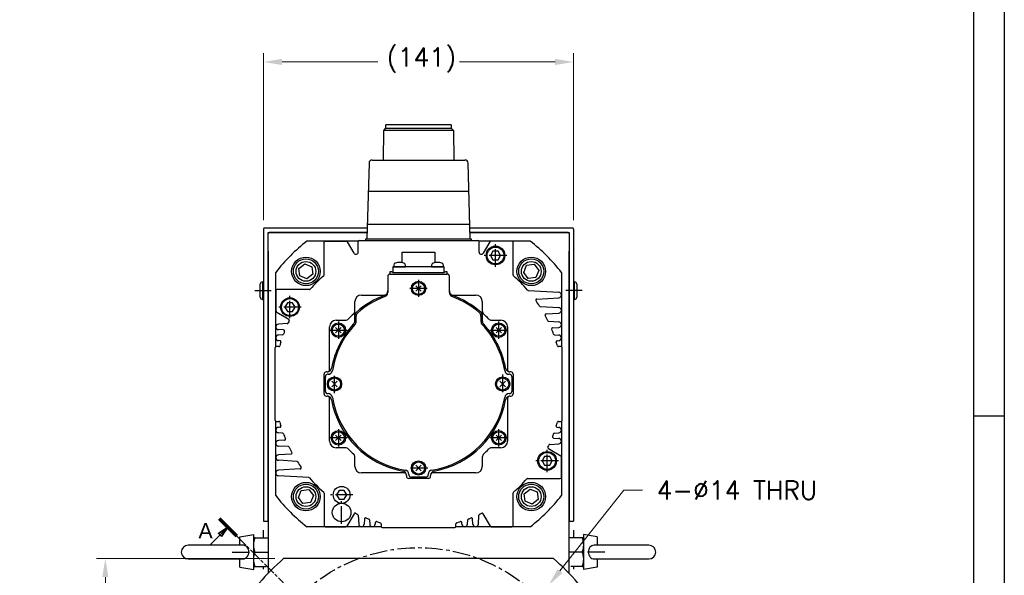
# Model space of a CAD drawing. Extents: x 12273 to 13958, y 6707 to 7905.
# Tile 9 of 23: x 13507 to 13955, y 7239 to 7492. Entities that reach past the tile are written whole.
import ezdxf

# ---------------------------------------------------------------- set-up
doc = ezdxf.new("R2010")
doc.units = 0
doc.header["$LTSCALE"] = 25.4
for name, pattern in [('CENTER', [2, 1.25, -0.25, 0.25, -0.25]), ('CHAIN', [0.3543, 0.2362, -0.0295, 0.0591, -0.0295]), ('DASH_CENTER', [14, 11, -1, 1, -1]), ('PHANTOM', [63.5, 31.75, -6.35, 6.35, -6.35, 6.35, -6.35])]:
    doc.linetypes.add(name, pattern=pattern)
doc.layers.get('0').update_dxf_attribs({"linetype": 'CONTINUOUS'})
doc.layers.get('Defpoints').update_dxf_attribs({"linetype": 'CONTINUOUS'})
doc.layers.add('ATA-CENTER', color=133, linetype='CENTER')
doc.layers.add('ATA-DIM', color=252, linetype='CONTINUOUS', lineweight=25)
doc.layers.add('ATA-SECTION', color=3, linetype='CONTINUOUS', lineweight=35)
doc.styles.get("Standard").update_dxf_attribs({"font": 'simplex.shx'})
doc.styles.add('주 문자 (ISO)', font='arial.ttf')
doc.dimstyles.new('ata_A1', dxfattribs={"dimtxt": 4.2, "dimasz": 4.2, "dimexe": 2, "dimexo": 2, "dimgap": 2, "dimtad": 0, "dimtih": 1, "dimtoh": 1, "dimdec": 6, "dimdsep": 46, "dimtxsty": 'Standard', "dimcen": 0, "dimclrd": 252, "dimclre": 252, "dimclrt": 4, "dimadec": 6, "dimazin": 2, "dimtfac": 1, "dimtdec": 6, "dimtofl": 0, "dimtmove": 0, "dimatfit": 3, "dimfxl": 0, "dimtolj": 1, "dimtzin": 0, "dimlwd": 0, "dimlwe": 0, "dimarcsym": 0})

# ---------------------------------------------------------------- blocks, each defined once
blk = doc.blocks.new('*D9121')
at = {"layer": 'ATA-DIM', "color": 252, "lineweight": 0}
for p, q in [((13782.43, 7277.64), (13753.32, 7240.83)), ((13790.85, 7277.64), (13782.43, 7277.64))]:
    blk.add_line(p, q, dxfattribs=at)
at = {"layer": 'ATA-DIM', "color": 252}
blk.add_solid([(13752.22, 7241.69), (13754.42, 7239.96), (13748.11, 7234.24)], dxfattribs=at)
at = {"layer": 'Defpoints', "color": 0}
for p in [(13748.11, 7234.24), (13739.43, 7223.25)]:
    blk.add_point(p, dxfattribs=at)
at = {"layer": 'ATA-DIM', "color": 4, "insert": (13833.83, 7277.64), "char_height": 8.4, "attachment_point": 5}
blk.add_mtext('4-%%c14 THRU', dxfattribs=at)
blk = doc.blocks.new('*D9127')
at = {"layer": 'ATA-DIM', "color": 252, "lineweight": 0}
for p, q in [((13623.58, 7246.44), (13542.45, 7246.44)), ((13546.45, 7238.04), (13546.45, 7182.52)), ((13546.45, 7109.84), (13546.45, 7165.37)), ((13623.58, 7101.44), (13542.45, 7101.44))]:
    blk.add_line(p, q, dxfattribs=at)
at = {"layer": 'ATA-DIM', "color": 252}
for points in [[(13547.85, 7238.04), (13545.05, 7238.04), (13546.45, 7246.44)], [(13545.05, 7109.84), (13547.85, 7109.84), (13546.45, 7101.44)]]:
    blk.add_solid(points, dxfattribs=at)
at = {"layer": 'Defpoints', "color": 0}
for p in [(13627.58, 7246.44), (13546.45, 7101.44), (13627.58, 7101.44)]:
    blk.add_point(p, dxfattribs=at)
at = {"layer": 'ATA-DIM', "color": 4, "insert": (13507.48, 7178.52), "char_height": 8.4, "attachment_point": 1}
blk.add_mtext('\\A1;145 SQUARE', dxfattribs=at)
blk = doc.blocks.new('*D9122')
at = {"layer": 'ATA-DIM', "color": 252, "lineweight": 0}
for p, q in [((13618.47, 7400.44), (13618.47, 7476.53)), ((13759.47, 7400.44), (13759.47, 7476.53)), ((13626.87, 7472.53), (13670.39, 7472.53)), ((13751.07, 7472.53), (13707.54, 7472.53))]:
    blk.add_line(p, q, dxfattribs=at)
at = {"layer": 'ATA-DIM', "color": 252}
for points in [[(13626.87, 7473.93), (13626.87, 7471.13), (13618.47, 7472.53)], [(13751.07, 7471.13), (13751.07, 7473.93), (13759.47, 7472.53)]]:
    blk.add_solid(points, dxfattribs=at)
at = {"layer": 'Defpoints', "color": 0}
for p in [(13759.47, 7472.53), (13618.47, 7396.44), (13759.47, 7396.44)]:
    blk.add_point(p, dxfattribs=at)
at = {"layer": 'ATA-DIM', "color": 4, "insert": (13674.39, 7478.91), "char_height": 8.4, "attachment_point": 1}
blk.add_mtext('\\A1;(141)', dxfattribs=at)
blk = doc.blocks.new('ata-Border-A1-002')
at = {"color": 253, "ltscale": 0.5}
blk.add_line((841, 594), (841, 0), dxfattribs=at)
blk.add_line((834, 585), (834, 9))
at = {"color": 253, "linetype": 'Continuous'}
blk.add_line((841, 297), (834, 297), dxfattribs=at)

msp = doc.modelspace()

# ---------------------------------------------------------------- linework, layer by layer
at = {"color": 7, "linetype": 'Continuous'}
for p, q in [((13673.0937511, 7441.354054), (13674.0937511, 7442.354054)), ((13688.9687511, 7443.944054), (13674.0937511, 7443.944054)), ((13674.0937511, 7442.354054), (13674.0937511, 7443.944054)), ((13674.0937511, 7442.354054), (13688.9687511, 7442.354054)), ((13703.8437511, 7443.944054), (13688.9687511, 7443.944054)), ((13688.9687511, 7442.354054), (13703.8437511, 7442.354054)), ((13703.8437511, 7443.944054), (13703.8437511, 7442.354054)), ((13703.8437511, 7442.354054), (13704.8437511, 7441.354054)), ((13672.9907991, 7427.894054), (13673.0937511, 7441.354054)), ((13688.9687511, 7441.354054), (13673.0937511, 7441.354054)), ((13704.8437511, 7441.354054), (13688.9687511, 7441.354054)), ((13704.8437511, 7441.354054), (13704.9467031, 7427.894054)), ((13666.4262937, 7426.4377672), (13665.4774974, 7391.944054)), ((13667.9256566, 7427.894054), (13688.9687511, 7427.894054)), ((13688.9687511, 7427.894054), (13710.0118455, 7427.894054)), ((13712.4600047, 7391.944054), (13711.5112084, 7426.4377672)), ((13666.0547569, 7413.694054), (13688.9687511, 7413.694054)), ((13688.9687511, 7413.694054), (13711.8827452, 7413.694054)), ((13665.6174391, 7398.694054), (13688.9687511, 7398.694054)), ((13688.9687511, 7398.694054), (13712.320063, 7398.694054)), ((13661.5104935, 7390.944054), (13638.1627475, 7390.944054)), ((13645.9687511, 7375.5802303), (13645.9687511, 7390.444054)), ((13646.4687511, 7390.944054), (13656.1800759, 7390.944054)), ((13659.6027257, 7385.5158507), (13656.6130886, 7390.694054)), ((13661.4687511, 7386.0158507), (13661.4687511, 7390.744054)), ((13661.9687511, 7391.244054), (13715.9687511, 7391.244054)), ((13664.9687511, 7391.944054), (13712.9687511, 7391.944054)), ((13664.9687511, 7391.244054), (13664.9687511, 7391.944054)), ((13712.9687511, 7391.944054), (13712.9687511, 7391.244054)), ((13739.7747546, 7390.944054), (13716.4270086, 7390.944054)), ((13716.4687511, 7386.0158507), (13716.4687511, 7390.744054)), ((13721.3244135, 7390.694054), (13718.3347765, 7385.5158507)), ((13731.9687511, 7375.5802303), (13731.9687511, 7390.444054)), ((13681.5687511, 7385.944054), (13696.3687511, 7385.944054)), ((13681.5687511, 7381.1351424), (13681.5687511, 7385.944054)), ((13696.3687511, 7385.944054), (13696.3687511, 7381.1351424)), ((13722.8140505, 7386.444054), (13721.65935, 7384.444054)), ((13721.65935, 7384.444054), (13722.8140505, 7382.444054)), ((13725.1234516, 7386.444054), (13722.8140505, 7386.444054)), ((13726.2781521, 7384.444054), (13725.1234516, 7386.444054)), ((13725.1234516, 7382.444054), (13726.2781521, 7384.444054)), ((13700.6687511, 7379.244054), (13677.2687511, 7379.244054)), ((13677.2687511, 7379.244054), (13677.2687511, 7376.744054)), ((13677.6628757, 7380.0913028), (13677.5887511, 7379.244054)), ((13677.5887511, 7379.244054), (13683.0887511, 7379.244054)), ((13683.0887511, 7379.244054), (13683.0146264, 7380.0913028)), ((13694.9228757, 7380.0913028), (13694.8487511, 7379.244054)), ((13694.8487511, 7379.244054), (13700.3487511, 7379.244054)), ((13700.3487511, 7379.244054), (13700.2746264, 7380.0913028)), ((13700.6687511, 7376.744054), (13700.6687511, 7379.244054)), ((13722.8140505, 7382.444054), (13725.1234516, 7382.444054)), ((13623.9687511, 7342.9023115), (13623.9687511, 7376.7500575)), ((13674.9687511, 7374.944054), (13674.9687511, 7367.6288533)), ((13675.9687511, 7375.944054), (13701.9687511, 7375.944054)), ((13677.2687511, 7376.744054), (13700.6687511, 7376.744054)), ((13702.9687511, 7367.6288533), (13702.9687511, 7374.944054)), ((13753.9687511, 7376.7500575), (13753.9687511, 7342.9023115)), ((13687.7313142, 7370.6814908), (13690.2061879, 7368.2066171)), ((13690.2061879, 7370.6814908), (13687.7313142, 7368.2066171)), ((13623.9687511, 7368.444054), (13623.9687511, 7359.0327291)), ((13639.3325747, 7368.944054), (13624.4687511, 7368.944054)), ((13662.9687511, 7366.444054), (13673.7828725, 7366.444054)), ((13704.1546297, 7366.444054), (13714.9687511, 7366.444054)), ((13738.9285814, 7368.5374969), (13752.7187511, 7367.694054)), ((13629.3140505, 7362.944054), (13628.15935, 7360.944054)), ((13628.15935, 7360.944054), (13629.3140505, 7358.944054)), ((13631.6234516, 7362.944054), (13629.3140505, 7362.944054)), ((13632.7781521, 7360.944054), (13631.6234516, 7362.944054)), ((13631.6234516, 7358.944054), (13632.7781521, 7360.944054)), ((13659.9687511, 7354.6504726), (13659.9687511, 7363.444054)), ((13717.9687511, 7363.444054), (13717.9687511, 7354.6504726)), ((13742.7993203, 7364.5873556), (13752.7187511, 7365.194054)), ((13744.412827, 7361.202066), (13752.7187511, 7360.694054)), ((13629.9025459, 7355.3181759), (13624.2187511, 7358.5997164)), ((13629.3140505, 7358.944054), (13631.6234516, 7358.944054)), ((13660.5687511, 7354.4144333), (13660.5687511, 7356.8546104)), ((13717.3687511, 7356.8546104), (13717.3687511, 7354.4144333)), ((13746.9899772, 7357.8436671), (13752.7187511, 7358.194054)), ((13629.2304567, 7353.4394204), (13625.2187511, 7353.194054)), ((13648.4687511, 7332.444054), (13648.4687511, 7351.944054)), ((13651.4687511, 7354.944054), (13655.6633461, 7354.944054)), ((13722.274156, 7354.944054), (13726.4687511, 7354.944054)), ((13729.4687511, 7351.944054), (13729.4687511, 7332.444054)), ((13748.2136165, 7354.4695998), (13752.7187511, 7354.194054)), ((13627.5597415, 7350.5508729), (13625.2187511, 7350.694054)), ((13627.0858589, 7348.3082512), (13625.2187511, 7348.194054)), ((13653.7061879, 7349.2066171), (13651.2313142, 7351.6814908)), ((13653.7061879, 7351.6814908), (13651.2313142, 7349.2066171)), ((13726.7061879, 7351.6814908), (13724.2313142, 7349.2066171)), ((13726.7061879, 7349.2066171), (13724.2313142, 7351.6814908)), ((13749.9809038, 7351.5266), (13752.7187511, 7351.694054)), ((13750.8465973, 7348.3085598), (13752.7187511, 7348.194054)), ((13625.331105, 7342.944054), (13624.1687511, 7342.944054)), ((13625.857341, 7345.6549961), (13625.2187511, 7345.694054)), ((13752.0801611, 7345.6549961), (13752.7187511, 7345.694054)), ((13753.7687511, 7342.944054), (13752.6063971, 7342.944054)), ((13623.6687511, 7309.444054), (13623.6687511, 7342.444054)), ((13754.2687511, 7309.444054), (13754.2687511, 7342.444054)), ((13645.9687511, 7321.444054), (13645.9687511, 7330.444054)), ((13647.3898084, 7331.444054), (13647.0324431, 7331.444054)), ((13647.8134051, 7330.344054), (13647.6052452, 7330.344054)), ((13730.332257, 7330.344054), (13730.124097, 7330.344054)), ((13730.9050591, 7331.444054), (13730.5476937, 7331.444054)), ((13731.9687511, 7330.444054), (13731.9687511, 7321.444054)), ((13646.5687511, 7322.544054), (13646.5687511, 7329.344054)), ((13649.4813142, 7327.1814908), (13651.9561879, 7324.7066171)), ((13649.4813142, 7324.7066171), (13651.9561879, 7327.1814908)), ((13728.4561879, 7324.7066171), (13725.9813142, 7327.1814908)), ((13728.4561879, 7327.1814908), (13725.9813142, 7324.7066171)), ((13731.3687511, 7329.344054), (13731.3687511, 7322.544054)), ((13647.6052452, 7321.544054), (13647.8134051, 7321.544054)), ((13730.124097, 7321.544054), (13730.332257, 7321.544054)), ((13647.0324431, 7320.444054), (13647.3898084, 7320.444054)), ((13648.4687511, 7299.944054), (13648.4687511, 7319.444054)), ((13729.4687511, 7319.444054), (13729.4687511, 7299.944054)), ((13730.5476937, 7320.444054), (13730.9050591, 7320.444054)), ((13623.9687511, 7275.1380504), (13623.9687511, 7308.9857964)), ((13624.1687511, 7308.944054), (13625.331105, 7308.944054)), ((13752.6063971, 7308.944054), (13753.7687511, 7308.944054)), ((13753.9687511, 7308.9857964), (13753.9687511, 7275.1380504)), ((13625.857341, 7306.2331118), (13625.2187511, 7306.194054)), ((13627.0909049, 7303.5795481), (13625.2187511, 7303.694054)), ((13651.2313142, 7300.2066171), (13653.7061879, 7302.6814908)), ((13651.2313142, 7302.6814908), (13653.7061879, 7300.2066171)), ((13724.2313142, 7302.6814908), (13726.7061879, 7300.2066171)), ((13724.2313142, 7300.2066171), (13726.7061879, 7302.6814908)), ((13750.8516432, 7303.5798568), (13752.7187511, 7303.694054)), ((13752.0801611, 7306.2331118), (13752.7187511, 7306.194054)), ((13627.9565983, 7300.3615079), (13625.2187511, 7300.194054)), ((13748.7070454, 7298.4486875), (13752.7187511, 7298.694054)), ((13750.3777606, 7301.3372351), (13752.7187511, 7301.194054)), ((13629.7238856, 7297.4185081), (13625.2187511, 7297.694054)), ((13630.9475249, 7294.0444408), (13625.2187511, 7293.694054)), ((13655.6633461, 7296.944054), (13651.4687511, 7296.944054)), ((13726.4687511, 7296.944054), (13722.274156, 7296.944054)), ((13748.0349562, 7296.569932), (13753.7187511, 7293.2883915)), ((13633.5246751, 7290.6860419), (13625.2187511, 7291.194054)), ((13659.9687511, 7288.444054), (13659.9687511, 7292.638649)), ((13717.9687511, 7292.638649), (13717.9687511, 7288.444054)), ((13746.3140505, 7292.944054), (13745.15935, 7290.944054)), ((13745.15935, 7290.944054), (13746.3140505, 7288.944054)), ((13748.6234516, 7292.944054), (13746.3140505, 7292.944054)), ((13749.7781521, 7290.944054), (13748.6234516, 7292.944054)), ((13748.6234516, 7288.944054), (13749.7781521, 7290.944054)), ((13753.9687511, 7283.444054), (13753.9687511, 7292.8553788)), ((13635.1381818, 7287.3007523), (13625.2187511, 7286.694054)), ((13682.4687511, 7285.444054), (13662.9687511, 7285.444054)), ((13684.5687511, 7284.788708), (13684.5687511, 7284.5805481)), ((13687.7313142, 7286.4566171), (13690.2061879, 7288.9314908)), ((13690.2061879, 7286.4566171), (13687.7313142, 7288.9314908)), ((13693.3687511, 7284.5805481), (13693.3687511, 7284.788708)), ((13714.9687511, 7285.444054), (13695.4687511, 7285.444054)), ((13746.3140505, 7288.944054), (13748.6234516, 7288.944054)), ((13639.0089207, 7283.3506111), (13625.2187511, 7284.194054)), ((13683.4687511, 7284.3651113), (13683.4687511, 7284.007746)), ((13693.4687511, 7282.944054), (13684.4687511, 7282.944054)), ((13692.3687511, 7283.544054), (13685.5687511, 7283.544054)), ((13694.4687511, 7284.007746), (13694.4687511, 7284.3651113)), ((13738.6049274, 7282.944054), (13753.4687511, 7282.944054)), ((13645.9687511, 7276.3078776), (13645.9687511, 7261.444054)), ((13652.8140505, 7277.444054), (13651.65935, 7275.444054)), ((13655.1234516, 7277.444054), (13652.8140505, 7277.444054)), ((13656.2781521, 7275.444054), (13655.1234516, 7277.444054)), ((13731.9687511, 7261.444054), (13731.9687511, 7276.3078776)), ((13651.65935, 7275.444054), (13652.8140505, 7273.444054)), ((13652.8140505, 7273.444054), (13655.1234516, 7273.444054)), ((13655.1234516, 7273.444054), (13656.2781521, 7275.444054)), ((13659.5946291, 7266.8778488), (13656.3130886, 7261.194054)), ((13721.6244135, 7261.194054), (13718.342873, 7266.8778488)), ((13661.4733846, 7266.2057597), (13661.7187511, 7262.194054)), ((13664.3619322, 7264.5350444), (13664.2187511, 7262.194054)), ((13666.6045538, 7264.0611618), (13666.7187511, 7262.194054)), ((13669.2578089, 7262.8326439), (13669.2187511, 7262.194054)), ((13671.9687511, 7262.3064079), (13671.9687511, 7261.144054)), ((13705.9687511, 7261.144054), (13705.9687511, 7262.3064079)), ((13708.7187511, 7262.194054), (13708.6796932, 7262.8326439)), ((13711.2187511, 7262.194054), (13711.3329483, 7264.0611618)), ((13713.7187511, 7262.194054), (13713.5755699, 7264.5350444)), ((13716.2187511, 7262.194054), (13716.4641175, 7266.2057597)), ((13672.0104935, 7260.944054), (13638.1627475, 7260.944054)), ((13646.4687511, 7260.944054), (13655.8800759, 7260.944054)), ((13672.4687511, 7260.644054), (13705.4687511, 7260.644054)), ((13739.7747546, 7260.944054), (13705.9270086, 7260.944054)), ((13722.0574262, 7260.944054), (13731.4687511, 7260.944054))]:
    msp.add_line(p, q, dxfattribs=at)
for p, q in [((13665.6150292, 7396.944054), (13618.9687511, 7396.944054)), ((13758.9687511, 7396.944054), (13712.3224729, 7396.944054)), ((13618.4687511, 7396.444054), (13618.4687511, 7263.444054)), ((13620.4687511, 7394.444054), (13620.9687511, 7394.944054)), ((13620.4687511, 7263.444054), (13620.4687511, 7394.944054)), ((13620.4687511, 7394.944054), (13665.5600165, 7394.944054)), ((13665.5600165, 7394.944054), (13620.9687511, 7394.944054)), ((13756.9687511, 7394.944054), (13712.3774856, 7394.944054)), ((13712.3774856, 7394.944054), (13757.4687511, 7394.944054)), ((13756.9687511, 7394.944054), (13757.4687511, 7394.444054)), ((13757.4687511, 7394.944054), (13757.4687511, 7263.444054)), ((13759.4687511, 7396.444054), (13759.4687511, 7263.444054)), ((13620.4687511, 7386.444054), (13620.4687511, 7239.7676819)), ((13757.4687511, 7239.7676819), (13757.4687511, 7386.444054)), ((13634.5044512, 7378.5382149), (13637.2548582, 7380.6442209)), ((13637.2548582, 7380.6442209), (13640.4539164, 7379.3153017)), ((13640.4539164, 7379.3153017), (13640.9025677, 7375.8803763)), ((13736.7990674, 7376.7606443), (13738.1279866, 7379.9597026)), ((13738.1279866, 7379.9597026), (13741.562912, 7380.4083538)), ((13741.562912, 7380.4083538), (13743.668918, 7377.6579469)), ((13634.9531025, 7375.1032895), (13634.5044512, 7378.5382149)), ((13638.1521607, 7373.7743703), (13634.9531025, 7375.1032895)), ((13640.9025677, 7375.8803763), (13638.1521607, 7373.7743703)), ((13738.9050734, 7374.0102374), (13736.7990674, 7376.7606443)), ((13742.3399988, 7374.4588886), (13738.9050734, 7374.0102374)), ((13743.668918, 7377.6579469), (13742.3399988, 7374.4588886)), ((13616.9687511, 7365.444054), (13616.9687511, 7371.444054)), ((13617.9687511, 7372.444054), (13617.9687511, 7364.444054)), ((13617.9687511, 7372.444054), (13618.4687511, 7372.444054)), ((13759.9687511, 7372.444054), (13759.4687511, 7372.444054)), ((13759.9687511, 7364.444054), (13759.9687511, 7372.444054)), ((13760.9687511, 7371.444054), (13760.9687511, 7365.444054)), ((13617.9687511, 7364.444054), (13618.4687511, 7364.444054)), ((13759.9687511, 7364.444054), (13759.4687511, 7364.444054)), ((13634.2685841, 7274.2301611), (13635.5975034, 7277.4292193)), ((13635.5975034, 7277.4292193), (13639.0324287, 7277.8778706)), ((13639.0324287, 7277.8778706), (13641.1384348, 7275.1274636)), ((13737.0349345, 7276.0077316), (13739.7853414, 7278.1137377)), ((13737.4835857, 7272.5728063), (13737.0349345, 7276.0077316)), ((13739.7853414, 7278.1137377), (13742.9843997, 7276.7848184)), ((13742.9843997, 7276.7848184), (13743.4330509, 7273.349893)), ((13636.3745901, 7271.4797541), (13634.2685841, 7274.2301611)), ((13639.8095155, 7271.9284054), (13636.3745901, 7271.4797541)), ((13641.1384348, 7275.1274636), (13639.8095155, 7271.9284054)), ((13740.682644, 7271.243887), (13737.4835857, 7272.5728063)), ((13743.4330509, 7273.349893), (13740.682644, 7271.243887)), ((13618.4687511, 7263.444054), (13620.4687511, 7263.444054)), ((13757.4687511, 7263.444054), (13759.4687511, 7263.444054)), ((13618.4687511, 7255.944054), (13618.4687511, 7259.444054)), ((13759.4687511, 7259.444054), (13759.4687511, 7255.944054)), ((13607.6687511, 7256.333194), (13613.9687511, 7257.444054)), ((13607.6687511, 7252.594054), (13607.6687511, 7256.333194)), ((13613.9687511, 7241.444054), (13613.9687511, 7257.444054)), ((13614.5493076, 7255.944054), (13620.4687511, 7255.944054)), ((13763.3881945, 7255.944054), (13757.4687511, 7255.944054)), ((13763.9687511, 7257.444054), (13763.9687511, 7241.444054)), ((13770.2687511, 7256.333194), (13763.9687511, 7257.444054)), ((13770.2687511, 7256.333194), (13770.2687511, 7252.594054)), ((13608.830499, 7252.594054), (13584.1687511, 7252.594054)), ((13614.5493076, 7249.444054), (13620.4687511, 7249.444054)), ((13763.3881945, 7249.444054), (13757.4687511, 7249.444054)), ((13793.7687511, 7252.594054), (13769.1070031, 7252.594054)), ((13584.1687511, 7246.294054), (13608.830499, 7246.294054)), ((13607.6687511, 7242.5549139), (13607.6687511, 7246.294054)), ((13750.3588968, 7246.444054), (13627.5786053, 7246.444054)), ((13769.1070031, 7246.294054), (13793.7687511, 7246.294054)), ((13770.2687511, 7246.294054), (13770.2687511, 7242.5549139)), ((13607.6687511, 7242.5549139), (13613.9687511, 7241.444054)), ((13614.5493076, 7242.944054), (13619.6867188, 7242.944054)), ((13618.4687511, 7241.6209729), (13618.4687511, 7242.944054)), ((13763.3881945, 7242.944054), (13758.2507834, 7242.944054)), ((13759.4687511, 7242.944054), (13759.4687511, 7241.6209729)), ((13770.2687511, 7242.5549139), (13763.9687511, 7241.444054))]:
    msp.add_line(p, q)
at = {"color": 171, "linetype": 'Continuous'}
for p, q in [((13675.9687511, 7376.944054), (13675.9687511, 7375.944054)), ((13676.7330688, 7376.944054), (13675.9687511, 7376.944054)), ((13701.9687511, 7376.944054), (13701.2044333, 7376.944054)), ((13701.9687511, 7375.944054), (13701.9687511, 7376.944054))]:
    msp.add_line(p, q, dxfattribs=at)
at = {"color": 4, "linetype": 'PHANTOM'}
msp.add_line((13624.4644959, 7358.744054), (13623.9687511, 7358.744054), dxfattribs=at)
at = {"color": 7, "linetype": 'Continuous'}
for centre, radius in [((13723.9687511, 7384.444054), 4.25), ((13723.9687511, 7384.444054), 3.85), ((13637.7035094, 7377.2092956), 4.5), ((13740.2339927, 7377.2092956), 4.5), ((13740.2339927, 7377.2092956), 4.5), ((13688.9687511, 7369.444054), 3.25), ((13688.9687511, 7369.444054), 2.75), ((13630.4687511, 7360.944054), 4.25), ((13630.4687511, 7360.944054), 3.85), ((13652.4687511, 7350.444054), 3.3), ((13652.4687511, 7350.444054), 2.75), ((13725.4687511, 7350.444054), 3.3), ((13725.4687511, 7350.444054), 2.75), ((13650.7187511, 7325.944054), 3.25), ((13650.7187511, 7325.944054), 2.75), ((13727.2187511, 7325.944054), 3.25), ((13727.2187511, 7325.944054), 2.75), ((13652.4687511, 7301.444054), 3.3), ((13652.4687511, 7301.444054), 2.75), ((13725.4687511, 7301.444054), 3.3), ((13725.4687511, 7301.444054), 2.75), ((13747.4687511, 7290.944054), 4.25), ((13747.4687511, 7290.944054), 3.85), ((13688.9687511, 7287.694054), 3.25), ((13688.9687511, 7287.694054), 2.75), ((13637.7035094, 7274.6788123), 4.5), ((13653.9687511, 7275.444054), 3.85), ((13740.2339927, 7274.6788123), 4.5), ((13653.9687511, 7267.444054), 4.25)]:
    msp.add_circle(centre, radius, dxfattribs=at)
for centre, radius in [((13637.7035094, 7377.2092956), 6.5), ((13740.2339927, 7377.2092956), 6.5), ((13637.7035094, 7377.2092956), 5.7), ((13740.2339927, 7377.2092956), 5.7), ((13637.7035094, 7274.6788123), 6.5), ((13637.7035094, 7274.6788123), 5.7), ((13740.2339927, 7274.6788123), 6.5), ((13740.2339927, 7274.6788123), 5.7)]:
    msp.add_circle(centre, radius)
for centre, radius, start, end in [((13667.9256566, 7426.394054), 1.5, 90, 178.33004215), ((13710.0118455, 7426.394054), 1.5, 1.66995785, 90), ((13688.9687511, 7325.944054), 82.5, 128.012279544, 141.987720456), ((13646.4687511, 7390.444054), 0.5, 90, 180), ((13656.1800759, 7390.444054), 0.5, 30, 90), ((13661.9687511, 7390.744054), 0.5, 90, 180), ((13715.9687511, 7390.744054), 0.5, 0, 90), ((13721.7574262, 7390.444054), 0.5, 90, 150), ((13731.4687511, 7390.444054), 0.5, 0, 90), ((13688.9687511, 7325.944054), 82.5, 38.012279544, 51.987720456), ((13660.4687511, 7386.0158507), 1, 210, 0), ((13717.4687511, 7386.0158507), 1, 180, 330), ((13678.6590704, 7380.0041471), 1, 106.257027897, 175), ((13680.3387511, 7374.244054), 7, 90, 106.257027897), ((13680.3387511, 7374.244054), 7, 73.742972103, 90), ((13682.0184317, 7380.0041471), 1, 5, 73.742972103), ((13695.9190704, 7380.0041471), 1, 106.257027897, 175), ((13697.5987511, 7374.244054), 7, 90, 106.257027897), ((13697.5987511, 7374.244054), 7, 73.742972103, 90), ((13699.2784317, 7380.0041471), 1, 5, 73.742972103), ((13688.9687511, 7325.944054), 65.5, 131.230577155, 138.769422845), ((13645.4687511, 7375.5802303), 0.5, 311.230577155, 0), ((13675.9687511, 7374.944054), 1, 90, 180), ((13701.9687511, 7374.944054), 1, 0, 90), ((13732.4687511, 7375.5802303), 0.5, 180, 228.769422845), ((13688.9687511, 7325.944054), 65.5, 40.76188053, 48.769422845), ((13624.4687511, 7368.444054), 0.5, 90, 180), ((13639.3325747, 7369.444054), 0.5, 270, 318.769422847), ((13662.9687511, 7363.444054), 3, 90, 180), ((13688.9687511, 7325.944054), 43.2499523, 110.707147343, 130.885250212), ((13688.9687511, 7325.944054), 42.65, 110.998448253, 130.499882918), ((13672.9687511, 7368.2708562), 2, 290.707147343, 0), ((13672.9687511, 7367.6288533), 2, 290.998448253, 0), ((13704.9687511, 7368.2708562), 2, 180, 249.292852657), ((13704.9687511, 7367.6288533), 2, 180, 249.001551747), ((13688.9687511, 7325.944054), 42.65, 49.500117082, 69.001551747), ((13688.9687511, 7325.944054), 43.2499523, 49.114749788, 69.292852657), ((13714.9687511, 7363.444054), 3, 0, 90), ((13752.7187511, 7366.444054), 1.25, 270, 90), ((13742.8298446, 7364.0882882), 0.5, 93.5, 215.305989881), ((13688.9687511, 7325.944054), 65.5, 32.804479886, 35.305989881), ((13744.4433513, 7361.7011334), 0.5, 212.804479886, 266.5), ((13624.4687511, 7359.0327291), 0.5, 180, 240), ((13688.9687511, 7325.944054), 43.5, 132.94677559, 137.05322441), ((13657.9687511, 7359.2494589), 2, 312.94677559, 0), ((13661.9687511, 7357.1299252), 2, 130.885250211, 180), ((13662.5687511, 7356.8546104), 2, 130.499882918, 180), ((13715.3687511, 7356.8546104), 2, 0, 49.500117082), ((13715.9687511, 7357.1299252), 2, 0, 49.114749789), ((13719.9687511, 7359.2494589), 2, 180, 227.05322441), ((13688.9687511, 7325.944054), 43.5, 42.94677559, 47.05322441), ((13747.0205015, 7357.3445997), 0.5, 93.5, 208.409225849), ((13688.9687511, 7325.944054), 65.5, 26.089007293, 28.409225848), ((13752.7187511, 7359.444054), 1.25, 270, 90), ((13625.2187511, 7351.944054), 1.25, 90, 270), ((13688.9687511, 7325.944054), 65.5, 153.991680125, 154.90261522), ((13629.6525459, 7354.8851632), 0.5, 0, 60), ((13629.6525459, 7354.8851632), 0.5, 333.991680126, 0), ((13651.4687511, 7351.944054), 3, 90, 180), ((13688.9687511, 7325.944054), 40.2499523, 137.199896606, 169.774951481), ((13688.9687511, 7325.944054), 39.65, 136.877337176, 171.160826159), ((13655.6633461, 7356.944054), 2, 270, 317.05322441), ((13657.9687511, 7354.6504726), 2, 317.199896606, 0), ((13658.5687511, 7354.4144333), 2, 316.877337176, 0), ((13719.3687511, 7354.4144333), 2, 180, 223.122662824), ((13688.9687511, 7325.944054), 39.65, 8.839173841, 43.122662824), ((13719.9687511, 7354.6504726), 2, 180, 222.800103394), ((13688.9687511, 7325.944054), 40.2499523, 10.225048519, 42.800103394), ((13722.274156, 7356.944054), 2, 222.94677559, 270), ((13726.4687511, 7351.944054), 3, 0, 90), ((13748.2441408, 7354.9686672), 0.5, 206.089007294, 266.5), ((13752.7187511, 7352.944054), 1.25, 270, 90), ((13625.2187511, 7346.944054), 1.25, 90, 270), ((13627.0553346, 7348.8073186), 0.5, 273.5, 339.731919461), ((13688.9687511, 7325.944054), 65.5, 158.575863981, 159.731919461), ((13627.5292172, 7350.0518055), 0.5, 338.575863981, 86.5), ((13750.011428, 7351.0275326), 0.5, 93.5, 202.338597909), ((13688.9687511, 7325.944054), 65.4953734, 20.269849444, 22.338597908), ((13750.8771215, 7348.8076272), 0.5, 200.269849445, 266.5), ((13752.7187511, 7346.944054), 1.25, 270, 90), ((13624.1687511, 7342.444054), 0.5, 90, 180), ((13625.331105, 7343.444054), 0.5, 270, 344.624043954), ((13688.9687511, 7325.944054), 65.5, 163.076835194, 164.624043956), ((13625.8268168, 7345.1559287), 0.5, 343.076835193, 86.5), ((13752.1106854, 7345.1559287), 0.5, 93.5, 196.923164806), ((13688.9687511, 7325.944054), 65.5, 15.375956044, 16.923164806), ((13752.6063971, 7343.444054), 0.5, 195.375956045, 270), ((13753.7687511, 7342.444054), 0.5, 0, 90), ((13646.9687511, 7330.444054), 1, 90, 180), ((13647.5687511, 7329.344054), 1, 90, 180), ((13647.3898084, 7333.444054), 2, 270, 349.774951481), ((13647.4687511, 7332.444054), 1, 270, 0), ((13647.8134051, 7332.344054), 2, 270, 351.160826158), ((13730.124097, 7332.344054), 2, 188.839173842, 270), ((13730.5476937, 7333.444054), 2, 190.225048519, 270), ((13730.4687511, 7332.444054), 1, 180, 270), ((13730.3687511, 7329.344054), 1, 0, 90), ((13730.9687511, 7330.444054), 1, 0, 90), ((13646.9687511, 7321.444054), 1, 180, 270), ((13647.5687511, 7322.544054), 1, 180, 270), ((13647.8134051, 7319.544054), 2, 8.839173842, 90), ((13730.124097, 7319.544054), 2, 90, 171.160826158), ((13730.3687511, 7322.544054), 1, 270, 0), ((13730.9687511, 7321.444054), 1, 270, 0), ((13647.3898084, 7318.444054), 2, 10.225048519, 90), ((13647.4687511, 7319.444054), 1, 0, 90), ((13688.9687511, 7325.944054), 40.2499523, 190.225048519, 259.774951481), ((13688.9687511, 7325.944054), 39.65, 188.839173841, 261.160826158), ((13688.9687511, 7325.944054), 39.65, 278.839173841, 351.160826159), ((13688.9687511, 7325.944054), 40.2499523, 280.225048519, 349.774951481), ((13730.5476937, 7318.444054), 2, 90, 169.774951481), ((13730.4687511, 7319.444054), 1, 90, 180), ((13624.1687511, 7309.444054), 0.5, 180, 270), ((13625.331105, 7308.444054), 0.5, 15.375956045, 90), ((13688.9687511, 7325.944054), 65.5, 195.375956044, 196.923164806), ((13688.9687511, 7325.944054), 65.5, 343.076835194, 344.624043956), ((13752.6063971, 7308.444054), 0.5, 90, 164.624043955), ((13753.7687511, 7309.444054), 0.5, 270, 0), ((13625.2187511, 7304.944054), 1.25, 90, 270), ((13625.8268168, 7306.7321792), 0.5, 273.5, 16.923164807), ((13627.0603806, 7303.0804807), 0.5, 20.269849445, 86.5), ((13688.9687511, 7325.944054), 65.4953734, 200.269849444, 202.338597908), ((13688.9687511, 7325.944054), 65.5, 338.575863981, 339.731919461), ((13750.8821675, 7303.0807894), 0.5, 93.500000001, 159.73191946), ((13752.1106854, 7306.7321792), 0.5, 163.076835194, 266.5), ((13752.7187511, 7304.944054), 1.25, 270, 90), ((13625.2187511, 7298.944054), 1.25, 90, 270), ((13627.9260741, 7300.8605753), 0.5, 273.5, 22.338597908), ((13651.4687511, 7299.944054), 3, 180, 270), ((13726.4687511, 7299.944054), 3, 270, 0), ((13688.9687511, 7325.944054), 65.5, 333.991680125, 334.90261522), ((13748.7375696, 7297.9496201), 0.5, 93.5, 154.902615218), ((13750.4082849, 7301.8363025), 0.5, 158.575863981, 266.5), ((13752.7187511, 7299.944054), 1.25, 270, 90), ((13625.2187511, 7292.444054), 1.25, 90, 270), ((13629.6933613, 7296.9194407), 0.5, 26.089007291, 86.5), ((13688.9687511, 7325.944054), 65.5, 206.089007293, 208.409225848), ((13630.9170007, 7294.5435082), 0.5, 273.5, 28.409225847), ((13655.6633461, 7294.944054), 2, 42.94677559, 90), ((13688.9687511, 7325.944054), 43.5, 222.94677559, 227.05322441), ((13657.9687511, 7292.638649), 2, 0, 47.05322441), ((13719.9687511, 7292.638649), 2, 132.94677559, 180), ((13688.9687511, 7325.944054), 43.5, 312.94677559, 317.05322441), ((13722.274156, 7294.944054), 2, 90, 137.05322441), ((13748.2849562, 7297.0029447), 0.5, 153.991680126, 240), ((13633.4941509, 7290.1869745), 0.5, 32.804479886, 86.5), ((13688.9687511, 7325.944054), 65.5, 212.804479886, 215.305989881), ((13753.4687511, 7292.8553788), 0.5, 0, 60), ((13625.2187511, 7285.444054), 1.25, 90, 270), ((13635.1076575, 7287.7998197), 0.5, 273.5, 35.305989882), ((13662.9687511, 7288.444054), 3, 180, 270), ((13681.4687511, 7284.3651113), 2, 0, 79.774951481), ((13682.4687511, 7284.444054), 1, 0, 90), ((13682.5687511, 7284.788708), 2, 0, 81.160826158), ((13695.3687511, 7284.788708), 2, 98.839173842, 180), ((13696.4687511, 7284.3651113), 2, 100.225048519, 180), ((13695.4687511, 7284.444054), 1, 90, 180), ((13714.9687511, 7288.444054), 3, 270, 0), ((13638.9783964, 7282.8515437), 0.5, 40.761880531, 86.5), ((13688.9687511, 7325.944054), 65.5, 220.76188053, 228.769422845), ((13684.4687511, 7283.944054), 1, 180, 270), ((13685.5687511, 7284.544054), 1, 180, 270), ((13692.3687511, 7284.544054), 1, 270, 0), ((13693.4687511, 7283.944054), 1, 270, 0), ((13688.9687511, 7325.944054), 65.5, 311.230577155, 318.769422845), ((13738.6049274, 7282.444054), 0.5, 90, 138.769422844), ((13753.4687511, 7283.444054), 0.5, 270, 0), ((13645.4687511, 7276.3078776), 0.5, 0, 48.769422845), ((13732.4687511, 7276.3078776), 0.5, 131.230577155, 180), ((13688.9687511, 7325.944054), 82.5, 218.012279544, 231.987720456), ((13688.9687511, 7325.944054), 82.5, 308.012279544, 321.987720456), ((13660.0276418, 7266.6278488), 0.5, 63.991680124, 150), ((13688.9687511, 7325.944054), 65.5, 243.991680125, 244.90261522), ((13688.9687511, 7325.944054), 65.5, 295.09738478, 296.008319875), ((13717.9098603, 7266.6278488), 0.5, 30, 116.008319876), ((13660.9743172, 7266.1752354), 0.5, 3.5, 64.90261522), ((13664.8609996, 7264.5045201), 0.5, 68.575863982, 176.5), ((13688.9687511, 7325.944054), 65.5, 248.575863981, 249.731919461), ((13666.1054865, 7264.0306376), 0.5, 3.5, 69.73191946), ((13669.7568763, 7262.8021197), 0.5, 73.076835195, 176.5), ((13688.9687511, 7325.944054), 65.5, 253.076835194, 254.624043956), ((13671.4687511, 7262.3064079), 0.5, 0, 74.624043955), ((13706.4687511, 7262.3064079), 0.5, 105.375956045, 180), ((13688.9687511, 7325.944054), 65.5, 285.375956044, 286.923164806), ((13708.1806258, 7262.8021197), 0.5, 3.5, 106.923164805), ((13711.8320157, 7264.0306376), 0.5, 110.26808054, 176.5), ((13688.9687511, 7325.944054), 65.5, 290.268080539, 291.424136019), ((13713.0765026, 7264.5045201), 0.5, 3.5, 111.42413602), ((13716.9631849, 7266.1752354), 0.5, 115.097384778, 176.5), ((13646.4687511, 7261.444054), 0.5, 180, 270), ((13655.8800759, 7261.444054), 0.5, 270, 330), ((13662.9687511, 7262.194054), 1.25, 180, 0), ((13667.9687511, 7262.194054), 1.25, 180, 0), ((13672.4687511, 7261.144054), 0.5, 180, 270), ((13705.4687511, 7261.144054), 0.5, 270, 0), ((13709.9687511, 7262.194054), 1.25, 180, 0), ((13714.9687511, 7262.194054), 1.25, 180, 0), ((13722.0574262, 7261.444054), 0.5, 210, 270), ((13731.4687511, 7261.444054), 0.5, 270, 0)]:
    msp.add_arc(centre, radius, start, end, dxfattribs=at)
for centre, radius, start, end in [((13618.9687511, 7396.444054), 0.5, 90, 180), ((13758.9687511, 7396.444054), 0.5, 0, 90), ((13617.9687511, 7371.444054), 1, 90, 180), ((13759.9687511, 7371.444054), 1, 0, 90), ((13617.9687511, 7365.444054), 1, 180, 270), ((13759.9687511, 7365.444054), 1, 270, 0), ((13584.1687511, 7249.444054), 3.15, 90, 270), ((13793.7687511, 7249.444054), 3.15, 270, 90), ((13688.9687511, 7173.944054), 95, 130.256612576, 139.743387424), ((13688.9687511, 7173.944054), 95, 40.256612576, 49.743387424)]:
    msp.add_arc(centre, radius, start, end)
at = {"color": 171, "linetype": 'Continuous'}
for centre, start, end in [((13676.6657371, 7375.9463233), 52.913938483, 86.139259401), ((13701.271765, 7375.9463233), 93.860740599, 127.086061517)]:
    msp.add_arc(centre, 1, start, end, dxfattribs=at)
at = {"color": 1, "linetype": 'DASH_CENTER'}
for centre, start, end in [((13738.9591057, 7369.0365643), 220.761880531, 266.5), ((13629.1999325, 7353.9384878), 273.5, 334.902615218)]:
    msp.add_arc(centre, 0.5, start, end, dxfattribs=at)
for points, weights in [([(13614.5493076, 7255.944054), (13613.9687511, 7255.944054), (13613.9687511, 7255.944054)], [1.01001874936, 1.04314139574, 1]), ([(13613.9687511, 7252.694054), (13613.9687511, 7254.2023842), (13614.5493076, 7255.944054)], [1, 1.04314139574, 1.01001874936]), ([(13763.9687511, 7255.944054), (13763.9687511, 7255.944054), (13763.3881945, 7255.944054)], [1, 1.04314139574, 1.01001874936]), ([(13763.3881945, 7255.944054), (13763.9687511, 7254.2023842), (13763.9687511, 7252.694054)], [1.01001874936, 1.04314139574, 1]), ([(13614.5493076, 7249.444054), (13613.9687511, 7251.1857237), (13613.9687511, 7252.694054)], [1.01001874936, 1.04314139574, 1]), ([(13613.9687511, 7246.194054), (13613.9687511, 7247.7023842), (13614.5493076, 7249.444054)], [1, 1.04314139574, 1.01001874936]), ([(13763.9687511, 7252.694054), (13763.9687511, 7251.1857237), (13763.3881945, 7249.444054)], [1, 1.04314139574, 1.01001874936]), ([(13763.3881945, 7249.444054), (13763.9687511, 7247.7023842), (13763.9687511, 7246.194054)], [1.01001874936, 1.04314139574, 1]), ([(13614.5493076, 7242.944054), (13613.9687511, 7244.6857237), (13613.9687511, 7246.194054)], [1.01001874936, 1.04314139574, 1]), ([(13763.9687511, 7246.194054), (13763.9687511, 7244.6857237), (13763.3881945, 7242.944054)], [1, 1.04314139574, 1.01001874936]), ([(13613.9687511, 7242.944054), (13613.9687511, 7242.944054), (13614.5493076, 7242.944054)], [1, 1.04314139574, 1.01001874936]), ([(13763.3881945, 7242.944054), (13763.9687511, 7242.944054), (13763.9687511, 7242.944054)], [1.01001874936, 1.04314139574, 1])]:
    msp.add_rational_spline(points, weights, degree=2)
for points in [[(13608.8304946, 7246.2940421), (13608.9136019, 7246.2940456), (13608.9964707, 7246.2971505), (13609.4538321, 7246.3322683), (13609.8079167, 7246.4265659), (13610.4734752, 7246.7589238), (13610.7693962, 7246.9988822), (13611.2565533, 7247.5951199), (13611.4420303, 7247.9464212), (13611.6861125, 7248.711359), (13611.7431575, 7249.1171088), (13611.7255947, 7249.9354505), (13611.6503487, 7250.3395307), (13611.3723161, 7251.084127), (13611.1740346, 7251.4185591), (13610.6764711, 7251.9685432), (13610.3866616, 7252.1837361), (13609.7198304, 7252.4911317), (13609.3530706, 7252.5751931), (13608.9215881, 7252.5931231), (13608.8760544, 7252.5940612), (13608.8304918, 7252.594071)], [(13769.1070075, 7252.5940658), (13769.0239002, 7252.5940624), (13768.9410314, 7252.5909574), (13768.48367, 7252.5558396), (13768.1295855, 7252.4615421), (13767.4640269, 7252.1291841), (13767.1681059, 7251.8892257), (13766.6809488, 7251.292988), (13766.4954718, 7250.9416867), (13766.2513896, 7250.176749), (13766.1943446, 7249.7709991), (13766.2119074, 7248.9526574), (13766.2871534, 7248.5485773), (13766.565186, 7247.8039809), (13766.7634675, 7247.4695488), (13767.261031, 7246.9195647), (13767.5508405, 7246.7043718), (13768.2176717, 7246.3969762), (13768.5844315, 7246.3129148), (13769.015914, 7246.2949848), (13769.0614477, 7246.2940468), (13769.1070104, 7246.2940369)]]:
    msp.add_open_spline(points, degree=3, knots=[-1.1220648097, -1.1220648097, -1.1220648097, -1.1220648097, -1.0965690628, -1.0965690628, -0.9807252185, -0.9807252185, -0.8586322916, -0.8586322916, -0.7353053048, -0.7353053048, -0.6127162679, -0.6127162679, -0.4893775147, -0.4893775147, -0.3679615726, -0.3679615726, -0.2521654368, -0.2521654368, -0.1335841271, -0.1335841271, -0.1196121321, -0.1196121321, -0.1196121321, -0.1196121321])
at = {"layer": 'ATA-CENTER', "ltscale": 0.25}
for p, q in [((13723.9687511, 7379.344054), (13723.9687511, 7389.544054)), ((13729.0687511, 7384.444054), (13718.8687511, 7384.444054)), ((13688.9687511, 7373.344054), (13688.9687511, 7365.544054)), ((13614.4687511, 7368.444054), (13621.9687511, 7368.444054)), ((13630.4687511, 7355.844054), (13630.4687511, 7366.044054)), ((13692.8687511, 7369.444054), (13685.0687511, 7369.444054)), ((13763.4687511, 7368.444054), (13755.9687511, 7368.444054)), ((13635.5687511, 7360.944054), (13625.3687511, 7360.944054)), ((13652.4687511, 7354.444054), (13652.4687511, 7346.444054)), ((13725.4687511, 7346.444054), (13725.4687511, 7354.444054)), ((13648.4687511, 7350.444054), (13656.4687511, 7350.444054)), ((13721.4687511, 7350.444054), (13729.4687511, 7350.444054)), ((13650.7187511, 7321.694054), (13650.7187511, 7330.194054)), ((13727.2187511, 7330.194054), (13727.2187511, 7321.694054)), ((13652.4687511, 7305.444054), (13652.4687511, 7297.444054)), ((13725.4687511, 7297.444054), (13725.4687511, 7305.444054)), ((13656.4687511, 7301.444054), (13648.4687511, 7301.444054)), ((13729.4687511, 7301.444054), (13721.4687511, 7301.444054)), ((13747.4687511, 7285.844054), (13747.4687511, 7296.044054)), ((13752.5687511, 7290.944054), (13742.3687511, 7290.944054)), ((13693.2187511, 7287.694054), (13684.7187511, 7287.694054)), ((13659.0687511, 7275.444054), (13648.8687511, 7275.444054)), ((13653.9687511, 7262.344054), (13653.9687511, 7272.544054)), ((13604.1687511, 7249.444054), (13617.4687511, 7249.444054)), ((13773.7687511, 7249.444054), (13760.4687511, 7249.444054))]:
    msp.add_line(p, q, dxfattribs=at)
msp.add_circle((13688.9687511, 7173.944054), 77.5, dxfattribs=at)
at = {"layer": 'ATA-SECTION', "linetype": 'Continuous', "lineweight": 70}
msp.add_line((13598.2396533, 7264.6731517), (13606.0734884, 7256.8393167), dxfattribs=at)
at = {"layer": 'ATA-SECTION', "linetype": 'Continuous'}
for p, q in [((13602.1565708, 7260.7562342), (13597.9139301, 7257.9278071)), ((13598.6210369, 7257.2207003), (13602.1565708, 7260.7562342)), ((13599.3281437, 7256.5135935), (13602.1565708, 7260.7562342)), ((13594.0731159, 7252.6727793), (13598.6210369, 7257.2207003))]:
    msp.add_line(p, q, dxfattribs=at)
at = {"layer": 'ATA-SECTION', "linetype": 'CHAIN'}
msp.add_line((13606.0734884, 7256.8393167), (13763.4312295, 7099.4815755), dxfattribs=at)
at = {"layer": 'ATA-SECTION', "linetype": 'Continuous', "flags": 128}
msp.add_lwpolyline([(13599.3281361, 7256.5135944), (13602.1565624, 7260.7562339), (13597.9139324, 7257.9278075), (13599.3281361, 7256.5135944)], dxfattribs=at)
at = {"layer": 'ATA-SECTION'}
msp.add_solid([(13599.3281361, 7256.5135944), (13602.1565624, 7260.7562339), (13597.9139324, 7257.9278075), (13599.3281361, 7256.5135944)], dxfattribs=at)

# ---------------------------------------------------------------- block references
at = {"xscale": 2, "yscale": 2, "zscale": 2}
msp.add_blockref('ata-Border-A1-002', (12273.4879337, 6717.3384433), dxfattribs=at)

# ---------------------------------------------------------------- texts
at = {"layer": 'ATA-SECTION', "insert": (13588.7854356, 7255.6247013), "char_height": 6.9999999, "attachment_point": 7, "style": '주 문자 (ISO)'}
msp.add_mtext('A', dxfattribs=at)

# ---------------------------------------------------------------- dimensions: what is measured, and where the dimension line sits
at = {"layer": 'ATA-DIM'}
for base, p1, p2, angle, text, picture, middle in [((13759.4687511, 7472.5290592), (13618.4687511, 7396.444054), (13759.4687511, 7396.444054), 180, '(<>)', '*D9122', (13688.9687511, 7472.5290592)), ((13546.4517912, 7101.444054), (13627.5786053, 7246.444054), (13627.5786053, 7101.444054), 90, '<> SQUARE', '*D9127', (13546.4517912, 7173.944054))]:
    dim = msp.add_linear_dim(base=base, p1=p1, p2=p2, angle=angle, text=text, dimstyle='ata_A1', override={"dimscale": 2, "dimtol": 0, "dimlim": 0, "dimtp": 0, "dimtm": 0, "dimtfac": 0.571429, "dimtdec": 2, "dimtolj": 1, "dimtzin": 0}, dxfattribs=at)
    dim.commit()
    dim.dimension.update_dxf_attribs({"geometry": picture, "text_midpoint": middle, "dimtype": 160})
dim = msp.add_diameter_dim_2p(p1=(13739.4282469, 7223.2536283), p2=(13748.1108063, 7234.2360307), text='4-<> THRU', dimstyle='ata_A1', override={"dimscale": 2, "dimtp": 0.1, "dimtm": 0.1, "dimtfac": 0.71, "dimtdec": 3, "dimtolj": 0, "dimtzin": 8}, dxfattribs=at)
dim.commit()
dim.dimension.update_dxf_attribs({"geometry": '*D9121', "text_midpoint": (13833.8282531, 7277.6435097), "dimtype": 163})

doc.saveas('drawing.dxf')
